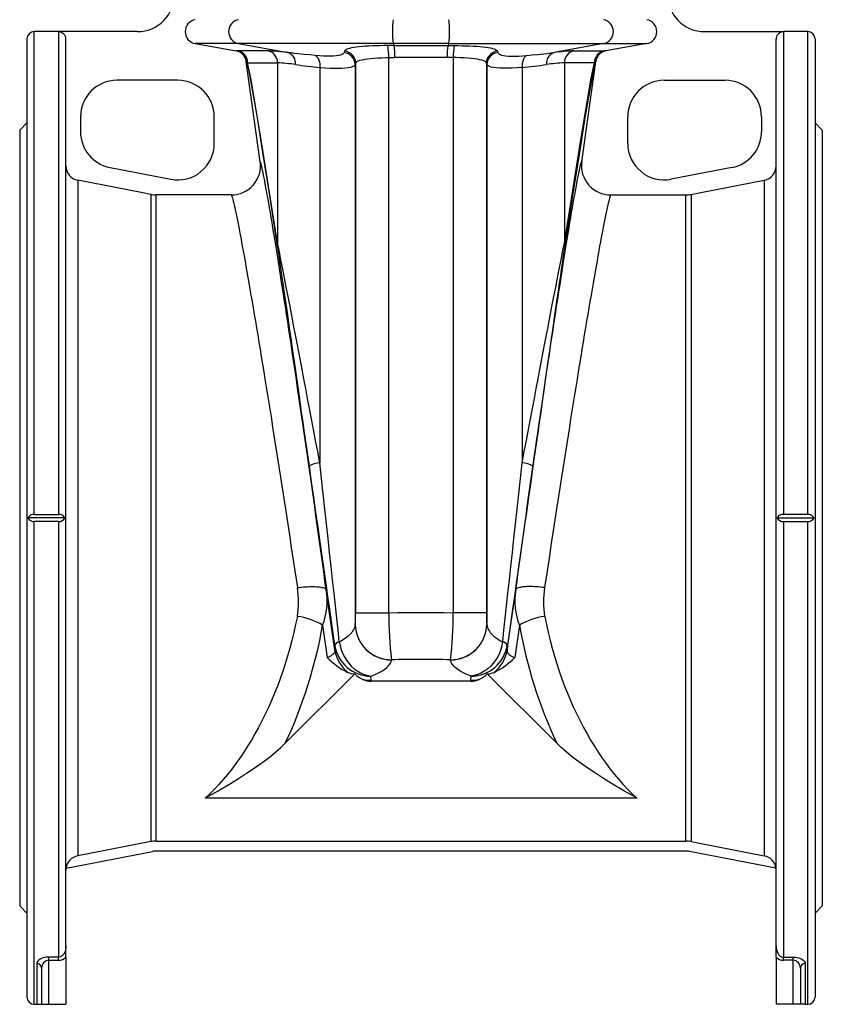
# Model space of a CAD drawing. Extents: x 3 to 1249, y -95 to 1639.
# Tile 2 of 7: x 43 to 373, y 574 to 979. Entities that reach past the tile are written whole.
import ezdxf

# ---------------------------------------------------------------- set-up
doc = ezdxf.new("R2010")
doc.units = 0
doc.layers.get('0').update_dxf_attribs({"linetype": 'CONTINUOUS'})

msp = doc.modelspace()

# ---------------------------------------------------------------- linework, layer by layer
at = {"color": 7, "linetype": 'CONTINUOUS'}
for p, q in [((59.42, 974.26), (49.42, 974.26)), ((49.42, 775.75), (49.42, 974.26)), ((59.42, 974.26), (59.42, 974.17)), ((91.89, 974.26), (59.42, 974.26)), ((59.42, 974.17), (59.42, 775.75)), ((324.96, 974.26), (357.42, 974.26)), ((367.42, 974.26), (357.42, 974.26)), ((357.42, 974.26), (357.42, 974.17)), ((357.42, 974.17), (357.42, 775.75)), ((367.42, 775.75), (367.42, 974.26)), ((46.42, 971.26), (46.42, 577.26)), ((62.42, 598.25), (62.42, 971.17)), ((115.58, 969.33), (132.44, 966.36)), ((133.36, 969.33), (115.58, 969.33)), ((197.03, 969.33), (133.36, 969.33)), ((133.36, 969.33), (153.68, 965.65)), ((197.38, 968.5), (194.77, 968.5)), ((219.81, 969.33), (197.03, 969.33)), ((197.03, 969.33), (197.38, 968.5)), ((197.38, 968.5), (219.46, 968.5)), ((219.81, 969.33), (219.46, 968.5)), ((219.46, 968.5), (222.08, 968.5)), ((219.81, 969.33), (283.49, 969.33)), ((283.49, 969.33), (263.16, 965.65)), ((283.49, 969.33), (301.26, 969.33)), ((301.26, 969.33), (284.41, 966.36)), ((354.42, 598.25), (354.42, 971.17)), ((370.42, 971.26), (370.42, 577.26)), ((145.41, 966.38), (133.02, 966.38)), ((176.95, 966.22), (176.81, 965.64)), ((239.9, 966.22), (240.04, 965.64)), ((271.44, 966.38), (283.83, 966.38)), ((136.53, 962.06), (136.55, 961.92)), ((142.33, 920.79), (136.55, 961.92)), ((137.14, 961.46), (149.45, 961.46)), ((149.45, 961.46), (149.45, 887.34)), ((181.36, 960.72), (181.53, 961.3)), ((181.36, 960.72), (181.36, 730.39)), ((181.53, 961.3), (181.53, 735.27)), ((195.13, 963.58), (197.69, 963.57)), ((195.13, 735.27), (195.13, 963.58)), ((219.15, 963.57), (197.69, 963.57)), ((221.72, 963.58), (219.15, 963.57)), ((221.72, 735.27), (221.72, 963.58)), ((235.32, 961.3), (235.32, 735.27)), ((235.49, 960.72), (235.32, 961.3)), ((235.49, 960.72), (235.49, 730.39)), ((267.39, 961.46), (267.39, 887.34)), ((279.7, 961.46), (267.39, 961.46)), ((274.52, 920.79), (280.3, 961.92)), ((280.31, 962.06), (280.3, 961.92)), ((166.83, 959.55), (166.83, 796.99)), ((250.01, 959.55), (250.01, 796.99)), ((108.42, 954.26), (83.42, 954.26)), ((308.42, 954.26), (333.42, 954.26)), ((46.42, 936.76), (43.42, 933.76)), ((68.42, 939.26), (68.42, 933.12)), ((123.42, 928.26), (123.42, 939.26)), ((293.42, 928.26), (293.42, 939.26)), ((348.42, 939.26), (348.42, 933.12)), ((373.42, 933.76), (370.42, 936.76)), ((43.42, 933.76), (43.42, 614.76)), ((373.42, 933.76), (373.42, 614.76)), ((80.56, 918.39), (105.56, 913.53)), ((336.28, 918.39), (311.28, 913.53)), ((67.28, 913.18), (67.28, 635.33)), ((349.57, 913.18), (349.57, 635.33)), ((97.3, 907.34), (97.3, 641.17)), ((130.45, 907.12), (99.59, 907.12)), ((99.59, 641.39), (99.59, 907.12)), ((286.39, 907.12), (317.25, 907.12)), ((317.25, 641.39), (317.25, 907.12)), ((319.54, 907.34), (319.54, 641.17)), ((62.02, 774.26), (46.82, 774.26)), ((49.42, 775.75), (59.42, 775.75)), ((354.82, 774.26), (370.02, 774.26)), ((367.42, 775.75), (357.42, 775.75)), ((59.42, 772.76), (49.42, 772.76)), ((49.42, 574.26), (49.42, 772.76)), ((59.42, 772.76), (59.42, 593.66)), ((357.42, 772.76), (367.42, 772.76)), ((357.42, 772.76), (357.42, 593.66)), ((367.42, 574.26), (367.42, 772.76)), ((173.05, 719.94), (169.46, 744.71)), ((243.79, 719.94), (247.38, 744.71)), ((181.53, 735.27), (195.13, 735.27)), ((235.32, 735.27), (221.72, 735.27)), ((167.97, 730.12), (169.9, 716.83)), ((181.36, 730.42), (181.36, 730.39)), ((235.48, 730.42), (235.49, 730.39)), ((248.87, 730.12), (246.95, 716.83)), ((172.9, 722.01), (172.94, 721.75)), ((172.9, 722.01), (173.05, 719.94)), ((174.85, 723.31), (174.84, 723.4)), ((241.99, 723.31), (242, 723.4)), ((243.95, 722.01), (243.79, 719.94)), ((243.95, 722.01), (243.91, 721.75)), ((196.34, 715.9), (196.35, 715.94)), ((220.5, 715.9), (220.49, 715.94)), ((181.16, 710.15), (152.63, 681.62)), ((187.9, 707.53), (187.78, 709.18)), ((228.94, 707.53), (229.06, 709.18)), ((235.68, 710.15), (264.21, 681.62)), ((228.94, 707.13), (187.9, 707.13)), ((297.15, 659.08), (119.69, 659.08)), ((99.59, 641.39), (317.25, 641.39)), ((62.47, 630.19), (98.06, 637.11)), ((317.25, 637.26), (99.59, 637.26)), ((354.37, 630.19), (318.78, 637.11)), ((43.42, 614.76), (46.42, 611.76)), ((370.42, 611.76), (373.42, 614.76)), ((62.42, 593.64), (62.42, 598.25)), ((354.42, 593.64), (354.42, 598.25)), ((59.42, 593.66), (55.42, 593.66)), ((55.42, 592.37), (55.42, 593.66)), ((55.42, 592.37), (59.42, 592.37)), ((55.42, 574.26), (55.42, 592.37)), ((59.42, 592.37), (59.42, 593.66)), ((62.42, 593.64), (62.42, 574.26)), ((354.42, 593.64), (354.42, 574.26)), ((357.42, 593.66), (361.42, 593.66)), ((357.42, 592.37), (357.42, 593.66)), ((361.42, 592.37), (357.42, 592.37)), ((361.42, 592.37), (361.42, 593.66)), ((361.42, 574.26), (361.42, 592.37)), ((50.42, 590.99), (50.42, 574.26)), ((52.42, 589.16), (52.42, 574.26)), ((364.42, 589.16), (364.42, 574.26)), ((366.42, 590.99), (366.42, 574.26)), ((49.42, 574.26), (50.42, 574.26)), ((50.42, 574.26), (52.36, 574.26)), ((52.42, 574.26), (55.42, 574.26)), ((55.42, 574.26), (62.42, 574.26)), ((361.42, 574.26), (354.42, 574.26)), ((364.42, 574.26), (361.42, 574.26)), ((366.42, 574.26), (364.48, 574.26)), ((366.42, 574.26), (367.42, 574.26))]:
    msp.add_line(p, q, dxfattribs=at)
for points in [[(194.77, 968.5), (193.18, 968.5), (191.56, 968.48), (189.97, 968.44), (188.43, 968.39), (186.95, 968.32), (185.53, 968.23), (184.19, 968.12), (182.94, 968), (181.79, 967.86), (180.74, 967.71), (179.81, 967.54), (178.99, 967.35), (178.31, 967.15), (177.76, 966.94), (177.35, 966.71), (177.08, 966.47), (176.95, 966.22)], [(222.08, 968.5), (223.66, 968.5), (225.28, 968.48), (226.87, 968.44), (228.41, 968.39), (229.89, 968.32), (231.31, 968.23), (232.65, 968.12), (233.91, 968), (235.05, 967.86), (236.1, 967.71), (237.04, 967.54), (237.85, 967.35), (238.53, 967.15), (239.08, 966.94), (239.49, 966.71), (239.76, 966.47), (239.9, 966.22)], [(164.86, 964.48), (162.82, 964.67), (160.33, 964.92), (157.98, 965.17), (156.47, 965.33), (155.03, 965.49), (153.68, 965.65)], [(176.81, 965.64), (176.66, 965.36), (176.38, 965.09), (175.93, 964.85), (175.34, 964.64), (174.56, 964.45), (173.63, 964.31), (172.5, 964.21), (171.22, 964.16), (169.84, 964.16), (168.33, 964.22), (166.65, 964.32), (164.86, 964.48)], [(164.86, 964.48), (165.14, 964.36), (165.41, 964.19), (165.66, 963.97), (165.9, 963.69), (166.12, 963.36), (166.31, 962.99), (166.47, 962.58), (166.61, 962.13), (166.72, 961.65), (166.79, 961.15), (166.84, 960.63), (166.85, 960.09), (166.83, 959.55)], [(240.04, 965.64), (240.18, 965.36), (240.47, 965.09), (240.91, 964.85), (241.51, 964.64), (242.28, 964.45), (243.22, 964.31), (244.34, 964.21), (245.62, 964.16), (247.01, 964.16), (248.52, 964.22), (250.2, 964.32), (251.99, 964.48)], [(251.99, 964.48), (251.7, 964.36), (251.43, 964.19), (251.18, 963.97), (250.94, 963.69), (250.73, 963.36), (250.54, 962.99), (250.37, 962.58), (250.23, 962.13), (250.13, 961.65), (250.05, 961.15), (250, 960.63), (249.99, 960.09), (250.01, 959.55)], [(251.99, 964.48), (254.03, 964.67), (256.52, 964.92), (258.87, 965.17), (260.37, 965.33), (261.81, 965.49), (263.16, 965.65)], [(136.53, 962.06), (136.63, 962.11), (136.75, 962.02), (136.91, 961.81), (137.14, 961.46)], [(136.55, 961.92), (136.95, 961.25), (137.83, 957.17), (139.18, 949.7), (141.01, 938.83), (143.32, 924.57), (146.1, 906.94), (149.35, 885.94)], [(149.45, 887.34), (145.78, 910.66), (142.71, 929.76), (140.25, 944.6), (138.39, 955.17), (137.14, 961.46)], [(166.83, 959.55), (168.92, 959.4), (170.89, 959.3), (172.77, 959.24), (174.49, 959.23), (176, 959.28), (177.34, 959.38), (178.53, 959.52), (179.52, 959.71), (180.23, 959.92), (180.78, 960.16), (181.16, 960.42), (181.36, 960.72)], [(181.53, 961.3), (181.7, 961.63), (182.05, 961.94), (182.6, 962.23), (183.32, 962.49), (184.21, 962.73), (185.26, 962.94), (186.44, 963.12), (187.76, 963.27), (189.19, 963.4), (190.7, 963.49), (192.29, 963.55), (193.92, 963.58), (195.13, 963.58)], [(235.32, 961.3), (235.15, 961.63), (234.79, 961.94), (234.25, 962.23), (233.53, 962.49), (232.64, 962.73), (231.59, 962.94), (230.4, 963.12), (229.08, 963.27), (227.66, 963.4), (226.15, 963.49), (224.56, 963.55), (222.92, 963.58), (221.72, 963.58)], [(250.01, 959.55), (247.92, 959.4), (245.95, 959.3), (244.07, 959.24), (242.35, 959.23), (240.84, 959.28), (239.5, 959.38), (238.32, 959.52), (237.33, 959.71), (236.61, 959.92), (236.06, 960.16), (235.68, 960.42), (235.49, 960.72)], [(267.39, 887.34), (271.06, 910.66), (274.13, 929.76), (276.6, 944.6), (278.45, 955.17), (279.7, 961.46)], [(280.3, 961.92), (279.9, 961.25), (279.02, 957.17), (277.66, 949.7), (275.83, 938.83), (273.53, 924.57), (270.75, 906.94), (267.5, 885.94)], [(280.31, 962.06), (280.22, 962.11), (280.09, 962.02), (279.93, 961.81), (279.7, 961.46)], [(169.46, 744.71), (168.95, 748.46), (168.43, 752.24), (167.91, 756.03), (167.38, 759.83), (166.85, 763.65), (166.32, 767.47), (165.78, 771.3), (165.25, 775.13), (164.71, 778.97), (164.17, 782.8), (163.62, 786.62), (163.08, 790.44), (162.54, 794.25), (161.99, 798.05), (161.45, 801.83), (160.91, 805.59), (160.37, 809.33), (159.83, 813.05), (159.29, 816.74), (158.76, 820.41), (158.23, 824.04), (157.7, 827.64), (157.17, 831.2), (156.65, 834.73), (156.13, 838.21), (155.62, 841.65), (155.11, 845.04), (154.61, 848.39), (154.11, 851.68), (153.62, 854.93), (153.13, 858.11), (152.65, 861.24), (152.18, 864.31), (151.72, 867.32), (151.26, 870.26), (150.81, 873.14), (150.37, 875.95), (149.94, 878.69), (149.51, 881.36), (149.1, 883.95), (148.7, 886.47), (148.3, 888.91), (147.92, 891.28), (147.54, 893.56), (147.18, 895.76), (146.82, 897.88), (146.48, 899.91), (146.15, 901.85), (145.83, 903.71), (145.52, 905.48), (145.22, 907.15), (144.94, 908.74), (144.67, 910.23), (144.41, 911.63), (144.16, 912.93), (143.93, 914.14), (143.71, 915.25), (143.5, 916.26), (143.3, 917.18), (143.12, 917.99), (142.96, 918.71), (142.8, 919.33), (142.66, 919.85), (142.54, 920.26), (142.43, 920.58), (142.33, 920.79)], [(247.38, 744.71), (247.9, 748.46), (248.42, 752.24), (248.94, 756.03), (249.46, 759.83), (249.99, 763.65), (250.53, 767.47), (251.06, 771.3), (251.6, 775.13), (252.14, 778.97), (252.68, 782.8), (253.22, 786.62), (253.76, 790.44), (254.31, 794.25), (254.85, 798.05), (255.39, 801.83), (255.93, 805.59), (256.47, 809.33), (257.01, 813.05), (257.55, 816.74), (258.08, 820.41), (258.62, 824.04), (259.15, 827.64), (259.67, 831.2), (260.19, 834.73), (260.71, 838.21), (261.22, 841.65), (261.73, 845.04), (262.24, 848.39), (262.73, 851.68), (263.23, 854.93), (263.71, 858.11), (264.19, 861.24), (264.66, 864.31), (265.13, 867.32), (265.58, 870.26), (266.03, 873.14), (266.47, 875.95), (266.91, 878.69), (267.33, 881.36), (267.74, 883.95), (268.15, 886.47), (268.54, 888.91), (268.93, 891.28), (269.3, 893.56), (269.67, 895.76), (270.02, 897.88), (270.36, 899.91), (270.7, 901.85), (271.02, 903.71), (271.32, 905.48), (271.62, 907.15), (271.91, 908.74), (272.18, 910.23), (272.44, 911.63), (272.68, 912.93), (272.92, 914.14), (273.14, 915.25), (273.35, 916.26), (273.54, 917.18), (273.72, 917.99), (273.89, 918.71), (274.04, 919.33), (274.18, 919.85), (274.31, 920.26), (274.42, 920.58), (274.52, 920.79)], [(97.3, 907.34), (93.32, 908.12), (67.28, 913.18)], [(319.54, 907.34), (323.52, 908.12), (349.57, 913.18)], [(130.45, 907.12), (130.55, 906.92), (130.67, 906.62), (130.79, 906.23), (130.93, 905.75), (131.09, 905.18), (131.26, 904.51), (131.44, 903.76), (131.63, 902.91), (131.84, 901.97), (132.06, 900.95), (132.3, 899.84), (132.54, 898.64), (132.8, 897.35), (133.08, 895.98), (133.36, 894.52), (133.66, 892.98), (133.97, 891.36), (134.29, 889.65), (134.62, 887.86), (134.96, 886), (135.32, 884.06), (135.68, 882.04), (136.06, 879.94), (136.44, 877.77), (136.84, 875.53), (137.24, 873.22), (137.66, 870.84), (138.08, 868.39), (138.51, 865.88), (138.95, 863.3), (139.4, 860.66), (139.86, 857.96), (140.32, 855.21), (140.79, 852.39), (141.27, 849.52), (141.76, 846.6), (142.25, 843.63), (142.74, 840.61), (143.25, 837.54), (143.76, 834.43), (144.27, 831.28), (144.79, 828.09), (145.31, 824.86), (145.83, 821.59), (146.36, 818.3), (146.89, 814.97), (147.43, 811.61), (147.96, 808.23), (148.5, 804.82), (149.04, 801.39), (149.58, 797.95), (150.12, 794.48), (150.67, 791.01), (151.21, 787.52), (151.75, 784.02), (152.29, 780.51), (152.83, 777), (153.37, 773.49), (153.91, 769.98), (154.44, 766.47), (154.97, 762.97), (155.5, 759.48), (156.03, 755.99), (156.55, 752.52), (157.07, 749.06), (157.58, 745.62)], [(286.39, 907.12), (286.29, 906.92), (286.18, 906.62), (286.05, 906.23), (285.91, 905.75), (285.76, 905.18), (285.59, 904.51), (285.41, 903.76), (285.21, 902.91), (285, 901.97), (284.78, 900.95), (284.55, 899.84), (284.3, 898.64), (284.04, 897.35), (283.77, 895.98), (283.48, 894.52), (283.19, 892.98), (282.88, 891.36), (282.56, 889.65), (282.23, 887.86), (281.88, 886), (281.53, 884.06), (281.16, 882.04), (280.79, 879.94), (280.4, 877.77), (280.01, 875.53), (279.6, 873.22), (279.19, 870.84), (278.77, 868.39), (278.33, 865.88), (277.89, 863.3), (277.44, 860.66), (276.99, 857.96), (276.52, 855.21), (276.05, 852.39), (275.57, 849.52), (275.09, 846.6), (274.6, 843.63), (274.1, 840.61), (273.6, 837.54), (273.09, 834.43), (272.58, 831.28), (272.06, 828.09), (271.54, 824.86), (271.01, 821.59), (270.48, 818.3), (269.95, 814.97), (269.42, 811.61), (268.88, 808.23), (268.34, 804.82), (267.8, 801.39), (267.26, 797.95), (266.72, 794.48), (266.18, 791.01), (265.64, 787.52), (265.09, 784.02), (264.55, 780.51), (264.01, 777), (263.47, 773.49), (262.94, 769.98), (262.4, 766.47), (261.87, 762.97), (261.34, 759.48), (260.82, 755.99), (260.3, 752.52), (259.78, 749.06), (259.26, 745.62)], [(166.83, 796.99), (165.95, 801.62), (165.09, 806.16), (164.25, 810.61), (163.42, 814.97), (162.61, 819.23), (161.82, 823.4), (161.04, 827.46), (160.29, 831.42), (159.55, 835.27), (158.84, 839.01), (158.15, 842.63), (157.47, 846.15), (156.82, 849.54), (156.19, 852.82), (155.59, 855.97), (155, 859), (154.44, 861.9), (153.91, 864.68), (153.4, 867.32), (152.91, 869.83), (152.45, 872.21), (152.01, 874.45), (151.6, 876.56), (151.21, 878.52), (150.85, 880.35), (150.52, 882.03), (150.21, 883.57), (149.93, 884.97), (149.68, 886.23), (149.45, 887.34)], [(250.01, 796.99), (250.89, 801.62), (251.75, 806.16), (252.6, 810.61), (253.42, 814.97), (254.23, 819.23), (255.03, 823.4), (255.8, 827.46), (256.56, 831.42), (257.29, 835.27), (258, 839.01), (258.7, 842.63), (259.37, 846.15), (260.02, 849.54), (260.65, 852.82), (261.26, 855.97), (261.84, 859), (262.4, 861.9), (262.94, 864.68), (263.45, 867.32), (263.93, 869.83), (264.4, 872.21), (264.83, 874.45), (265.25, 876.56), (265.63, 878.52), (265.99, 880.35), (266.32, 882.03), (266.63, 883.57), (266.91, 884.97), (267.16, 886.23), (267.39, 887.34)], [(149.35, 885.94), (149.52, 884.84), (149.71, 883.58), (149.92, 882.18), (150.15, 880.64), (150.4, 878.96), (150.67, 877.13), (150.96, 875.16), (151.27, 873.06), (151.59, 870.82), (151.94, 868.44), (152.31, 865.93), (152.69, 863.29), (153.09, 860.51), (153.51, 857.61), (153.95, 854.58), (154.4, 851.43), (154.87, 848.15), (155.36, 844.76), (155.87, 841.24), (156.39, 837.62), (156.92, 833.88), (157.47, 830.02), (158.04, 826.07), (158.62, 822.01), (159.21, 817.84), (159.82, 813.58), (160.44, 809.22), (161.08, 804.77), (161.72, 800.23), (162.38, 795.6)], [(267.5, 885.94), (267.33, 884.84), (267.14, 883.58), (266.93, 882.18), (266.7, 880.64), (266.45, 878.96), (266.18, 877.13), (265.89, 875.16), (265.58, 873.06), (265.25, 870.82), (264.9, 868.44), (264.54, 865.93), (264.15, 863.29), (263.75, 860.51), (263.33, 857.61), (262.9, 854.58), (262.44, 851.43), (261.97, 848.15), (261.48, 844.76), (260.98, 841.24), (260.46, 837.62), (259.92, 833.88), (259.37, 830.02), (258.8, 826.07), (258.22, 822.01), (257.63, 817.84), (257.02, 813.58), (256.4, 809.22), (255.77, 804.77), (255.12, 800.23), (254.46, 795.6)], [(162.38, 795.6), (163.3, 789.12), (164.21, 782.76), (165.1, 776.53), (165.97, 770.42), (166.82, 764.45), (167.65, 758.62), (168.46, 752.93), (169.26, 747.39), (170.03, 742), (170.78, 736.76), (171.51, 731.68), (172.21, 726.76), (172.9, 722.01)], [(174.84, 723.4), (174.32, 728.15), (173.78, 733.07), (173.23, 738.15), (172.66, 743.39), (172.07, 748.78), (171.47, 754.33), (170.85, 760.01), (170.21, 765.85), (169.56, 771.82), (168.9, 777.92), (168.22, 784.15), (167.53, 790.51), (166.83, 796.99)], [(242, 723.4), (242.52, 728.15), (243.06, 733.07), (243.61, 738.15), (244.19, 743.39), (244.77, 748.78), (245.38, 754.33), (246, 760.01), (246.63, 765.85), (247.28, 771.82), (247.94, 777.92), (248.62, 784.15), (249.31, 790.51), (250.01, 796.99)], [(254.46, 795.6), (253.54, 789.12), (252.63, 782.76), (251.75, 776.53), (250.88, 770.42), (250.03, 764.45), (249.19, 758.62), (248.38, 752.93), (247.59, 747.39), (246.82, 742), (246.06, 736.76), (245.34, 731.68), (244.63, 726.76), (243.95, 722.01)], [(157.58, 745.62), (158.44, 745.73), (159.3, 745.82), (160.15, 745.9), (160.98, 745.96), (161.8, 746.01), (162.6, 746.04), (163.36, 746.05), (164.1, 746.05), (164.81, 746.03), (165.47, 746), (166.1, 745.95), (166.68, 745.89), (167.21, 745.81), (167.69, 745.72), (168.12, 745.61), (168.49, 745.49), (168.8, 745.36), (169.06, 745.21), (169.26, 745.06), (169.39, 744.89), (169.46, 744.71)], [(259.26, 745.62), (258.4, 745.73), (257.54, 745.82), (256.7, 745.9), (255.86, 745.96), (255.04, 746.01), (254.25, 746.04), (253.48, 746.05), (252.74, 746.05), (252.04, 746.03), (251.37, 746), (250.75, 745.95), (250.17, 745.89), (249.64, 745.81), (249.15, 745.72), (248.73, 745.61), (248.35, 745.49), (248.04, 745.36), (247.78, 745.21), (247.59, 745.06), (247.45, 744.89), (247.38, 744.71)], [(157.58, 733.77), (156.88, 730.44), (156.12, 727.15), (155.32, 723.89), (154.45, 720.66), (153.54, 717.48), (152.57, 714.33), (151.55, 711.22), (150.48, 708.15), (149.36, 705.14), (148.19, 702.17), (146.97, 699.25), (145.7, 696.38), (144.38, 693.56), (143.02, 690.81), (141.62, 688.11), (140.16, 685.47), (138.67, 682.89), (137.13, 680.37), (135.56, 677.92), (133.94, 675.54), (132.28, 673.23), (130.59, 670.98), (128.86, 668.81), (127.09, 666.71), (125.29, 664.69), (123.45, 662.74), (121.59, 660.87), (119.69, 659.08)], [(195.13, 735.27), (198.92, 735.34), (202.72, 735.39), (206.52, 735.41), (210.32, 735.41), (214.13, 735.39), (217.92, 735.34), (221.72, 735.27)], [(259.27, 733.77), (259.97, 730.44), (260.72, 727.15), (261.53, 723.89), (262.39, 720.66), (263.31, 717.48), (264.27, 714.33), (265.29, 711.22), (266.36, 708.15), (267.49, 705.14), (268.66, 702.17), (269.88, 699.25), (271.15, 696.38), (272.46, 693.56), (273.82, 690.81), (275.23, 688.11), (276.68, 685.47), (278.17, 682.89), (279.71, 680.37), (281.29, 677.92), (282.91, 675.54), (284.56, 673.23), (286.26, 670.98), (287.99, 668.81), (289.75, 666.71), (291.56, 664.69), (293.39, 662.74), (295.25, 660.87), (297.15, 659.08)], [(181.36, 730.39), (181.27, 729.84), (181.12, 729.3), (180.91, 728.76), (180.64, 728.22), (180.31, 727.69), (179.92, 727.17), (179.48, 726.65), (178.98, 726.14), (178.43, 725.64), (177.82, 725.15), (177.15, 724.67), (176.44, 724.21), (175.67, 723.75), (174.85, 723.31)], [(235.49, 730.39), (235.58, 729.84), (235.73, 729.3), (235.94, 728.76), (236.21, 728.22), (236.53, 727.69), (236.92, 727.17), (237.36, 726.65), (237.86, 726.14), (238.42, 725.64), (239.03, 725.15), (239.69, 724.67), (240.41, 724.21), (241.17, 723.75), (241.99, 723.31)], [(174.85, 723.31), (175.15, 721.72), (175.6, 720.14), (176.18, 718.62), (176.9, 717.17), (177.74, 715.8), (178.69, 714.52), (179.77, 713.33), (180.95, 712.26), (182.21, 711.33), (183.6, 710.52), (185.04, 709.88), (186.53, 709.42), (187.76, 709.19), (187.78, 709.18)], [(241.99, 723.31), (241.69, 721.72), (241.25, 720.14), (240.66, 718.62), (239.95, 717.17), (239.11, 715.8), (238.15, 714.52), (237.07, 713.33), (235.89, 712.26), (234.63, 711.33), (233.25, 710.52), (231.8, 709.88), (230.32, 709.42), (229.09, 709.19), (229.06, 709.18)], [(173.05, 719.94), (173.05, 719.62), (172.99, 719.3), (172.87, 719), (172.69, 718.7), (172.46, 718.4), (172.17, 718.12), (171.82, 717.84), (171.42, 717.57), (170.96, 717.31), (170.46, 717.06), (169.9, 716.83)], [(243.79, 719.94), (243.8, 719.62), (243.86, 719.3), (243.98, 719), (244.15, 718.7), (244.39, 718.4), (244.68, 718.12), (245.02, 717.84), (245.42, 717.57), (245.88, 717.31), (246.39, 717.06), (246.95, 716.83)], [(187.78, 709.18), (188.72, 709.55), (189.62, 709.93), (190.46, 710.32), (191.25, 710.72), (191.98, 711.12), (192.67, 711.54), (193.29, 711.95), (193.86, 712.38), (194.38, 712.8), (194.83, 713.24), (195.23, 713.67), (195.57, 714.11), (195.86, 714.56), (196.08, 715), (196.24, 715.45), (196.34, 715.9)], [(229.06, 709.18), (228.12, 709.55), (227.23, 709.93), (226.38, 710.32), (225.6, 710.72), (224.86, 711.12), (224.18, 711.54), (223.55, 711.95), (222.98, 712.38), (222.47, 712.8), (222.01, 713.24), (221.61, 713.67), (221.27, 714.11), (220.99, 714.56), (220.77, 715), (220.6, 715.45), (220.5, 715.9)], [(187.9, 707.13), (187.91, 707.33), (187.9, 707.53)], [(228.94, 707.13), (228.93, 707.33), (228.94, 707.53)], [(119.69, 659.08), (119.75, 659.11), (124.97, 662.1), (130.09, 665.13), (133.44, 667.18), (136.71, 669.27), (139.89, 671.39), (142.22, 673.02), (144.48, 674.68), (146.66, 676.36), (148.77, 678.08), (150.76, 679.83), (152.63, 681.62)], [(297.15, 659.08), (297.1, 659.11), (291.88, 662.1), (286.75, 665.13), (283.41, 667.18), (280.14, 669.27), (276.96, 671.39), (274.62, 673.02), (272.36, 674.68), (270.18, 676.36), (268.08, 678.08), (266.08, 679.83), (264.21, 681.62)], [(97.3, 641.17), (93.21, 640.38), (67.28, 635.33)], [(319.54, 641.17), (323.64, 640.38), (349.57, 635.33)], [(62.42, 598.25), (62.38, 597.52), (62.27, 596.79), (62.05, 596.01), (61.7, 595.25), (61.38, 594.76), (60.96, 594.3), (60.63, 594.04), (60.24, 593.83), (59.64, 593.67), (59.42, 593.66)], [(354.42, 598.25), (354.46, 597.52), (354.57, 596.79), (354.8, 596.01), (355.14, 595.25), (355.46, 594.76), (355.88, 594.3), (356.21, 594.04), (356.6, 593.83), (357.2, 593.67), (357.42, 593.66)], [(55.42, 593.66), (54.9, 593.64), (54.38, 593.59), (53.71, 593.49), (53.09, 593.34), (52.42, 593.1), (51.85, 592.83), (51.25, 592.43), (50.82, 592), (50.52, 591.5), (50.42, 590.99)], [(361.42, 593.66), (361.95, 593.64), (362.46, 593.59), (363.13, 593.49), (363.75, 593.34), (364.42, 593.1), (365, 592.83), (365.59, 592.43), (366.03, 592), (366.32, 591.5), (366.42, 590.99)]]:
    msp.add_lwpolyline(points, dxfattribs=at)
for centre, radius, start, end in [((91.89, 989.26), 15, 270, 2.0027), ((324.96, 989.26), 15, 177.9973, 270), ((116.45, 974.26), 5, 100.0015, 259.9985), ((134.34, 974.26), 5.02, 101.2835, 258.7165), ((230.63, 974.26), 33.96, 171.6618, 188.3382), ((186.22, 974.26), 33.96, 351.6618, 8.3382), ((282.5, 974.26), 5.02, 281.2835, 78.7165), ((300.39, 974.26), 5, 280.0015, 79.9985), ((49.42, 971.26), 3, 90, 180), ((59.42, 971.17), 3, 359.9855, 89.9883), ((357.42, 971.17), 3, 90.0117, 180.0145), ((367.42, 971.26), 3, 0, 90), ((175.51, 964.61), 19.65, 356.9931, 11.4288), ((173.48, 964.53), 24.23, 357.7345, 9.4209), ((243.36, 964.53), 24.23, 170.5791, 182.2655), ((241.34, 964.61), 19.65, 168.5712, 183.0069), ((133.1, 955.86), 10.53, 90.4532, 93.6248), ((131.57, 961.44), 5, 7.1845, 80.0032), ((132.15, 961.46), 5, 359.975, 79.961), ((141.59, 876.04), 90.42, 82.3132, 87.5783), ((144.48, 961.5), 4.97, 359.5512, 79.2864), ((152.29, 961.3), 4.56, 352.7137, 72.2222), ((176.36, 960.66), 5, 0.673, 84.8259), ((176.53, 961.24), 5, 0.6989, 85.1727), ((240.32, 961.24), 5, 94.8273, 179.3011), ((240.49, 960.66), 5, 95.1741, 179.327), ((264.56, 961.3), 4.56, 107.7778, 187.2863), ((275.26, 876.04), 90.42, 92.4217, 97.6868), ((272.36, 961.5), 4.97, 100.7136, 180.4488), ((284.7, 961.46), 5, 100.039, 180.025), ((285.28, 961.44), 5, 99.9968, 172.8155), ((283.74, 955.86), 10.53, 86.3752, 89.5468), ((146.08, 890.16), 71.37, 81.3518, 87.2918), ((210.06, 1371.6), 414.31, 262.6159, 264.0109), ((206.78, 1371.6), 414.31, 275.9891, 277.3841), ((270.76, 890.16), 71.37, 92.7082, 98.6482), ((83.42, 939.26), 15, 90, 180), ((108.42, 939.26), 15, 0, 90), ((308.42, 939.26), 15, 90, 180), ((333.42, 939.26), 15, 0, 90), ((83.42, 933.12), 15, 180, 259), ((333.42, 933.12), 15, 281, 0), ((108.42, 928.26), 15, 259, 0), ((308.42, 928.26), 15, 180, 281), ((130.45, 919.12), 12, 270.026, 8.0293), ((286.4, 919.12), 12, 171.9707, 269.974), ((68.43, 919.08), 6, 179.9795, 258.9702), ((348.42, 919.08), 6, 281.0298, 0.0205), ((99.59, 919.11), 11.99, 258.9882, 270.0006), ((317.25, 919.11), 11.99, 269.9994, 281.0118), ((153.07, 886.36), 3.75, 164.9322, 186.4014), ((263.77, 886.36), 3.75, 353.5986, 15.0678), ((167.67, 786.5), 10.53, 94.5682, 120.161), ((249.17, 786.5), 10.53, 59.839, 85.4318), ((49.42, 772.75), 3, 89.9293, 149.8858), ((49.42, 775.76), 3, 210.0791, 270.1058), ((59.43, 772.75), 3, 30.0807, 90.1042), ((59.43, 775.76), 3, 269.9295, 329.8856), ((357.42, 772.75), 3, 89.8958, 149.9193), ((357.42, 775.76), 3, 210.1144, 270.0705), ((367.43, 772.75), 3, 30.1142, 90.0707), ((367.43, 775.76), 3, 269.8942, 329.9209), ((122.9, 739.7), 35.19, 350.293, 9.69), ((293.95, 739.7), 35.19, 170.31, 189.707), ((140.79, 740.27), 29.02, 339.525, 8.8098), ((276.06, 740.27), 29.02, 171.1902, 200.475), ((154.35, 707.98), 25.99, 58.3967, 82.8684), ((133.06, 734.48), 48.47, 355.201, 0.9346), ((334.95, 734.4), 139.82, 179.6418, 187.5866), ((81.89, 734.4), 139.82, 352.4134, 0.3582), ((283.78, 734.48), 48.47, 179.0654, 184.799), ((262.49, 707.98), 25.99, 97.1316, 121.6033), ((-23.21, 763.91), 194.15, 334.9217, 349.9751), ((196.3, 730.88), 14.94, 181.748, 270.1834), ((196.3, 730.84), 14.94, 181.748, 270.1834), ((220.54, 730.88), 14.94, 269.8166, 358.252), ((220.55, 730.84), 14.94, 269.8166, 358.252), ((440.06, 763.91), 194.15, 190.0249, 205.0783), ((175.28, 720.73), 2.7, 99.3057, 151.821), ((175.43, 720.65), 2.72, 102.1926, 156.2172), ((188, 724.49), 15.31, 190.3207, 269.1876), ((228.85, 724.49), 15.31, 270.8124, 349.6793), ((241.41, 720.65), 2.72, 23.7828, 77.8074), ((241.56, 720.73), 2.7, 28.179, 80.6943), ((191.24, 737.8), 29.92, 224.4905, 244.5727), ((187.18, 722.03), 14.28, 188.4359, 232.0442), ((229.67, 722.03), 14.28, 307.9558, 351.5641), ((225.6, 737.8), 29.92, 295.4273, 315.5095), ((208.42, 254.58), 461.51, 88.5011, 91.4989), ((181.68, 718.92), 8.79, 248.021, 266.581), ((189.73, 719.22), 12.48, 226.6542, 245.1603), ((227.12, 719.22), 12.48, 294.8397, 313.3458), ((235.16, 718.92), 8.79, 273.419, 291.979), ((187.95, 715.4), 8.27, 245.1705, 269.6486), ((187.82, 723.01), 15.47, 257.5286, 270.295), ((228.89, 715.4), 8.27, 270.3514, 294.8295), ((229.02, 723.01), 15.47, 269.705, 282.4714), ((99.59, 629.4), 11.99, 89.9997, 101.0116), ((317.25, 629.4), 11.99, 78.9884, 90.0003), ((99.59, 629.26), 8, 90, 101), ((317.25, 629.26), 8, 79, 90), ((68.43, 629.44), 6, 101.0294, 172.788), ((348.42, 629.44), 6, 7.212, 78.9706), ((68.42, 629.31), 6, 171.5254, 180), ((348.42, 629.31), 6, 0, 8.4746), ((55.55, 589.24), 3.13, 92.2941, 181.5482), ((59.33, 596.75), 4.38, 271.1427, 314.7955), ((357.51, 596.75), 4.38, 225.2045, 268.8573), ((361.3, 589.24), 3.13, 358.4518, 87.7059), ((50.5, 589.07), 1.93, 2.7117, 92.2888), ((366.35, 589.07), 1.93, 87.7112, 177.2883), ((49.42, 577.26), 3, 180, 270), ((367.42, 577.26), 3, 270, 0)]:
    msp.add_arc(centre, radius, start, end, dxfattribs=at)

doc.saveas('drawing.dxf')
